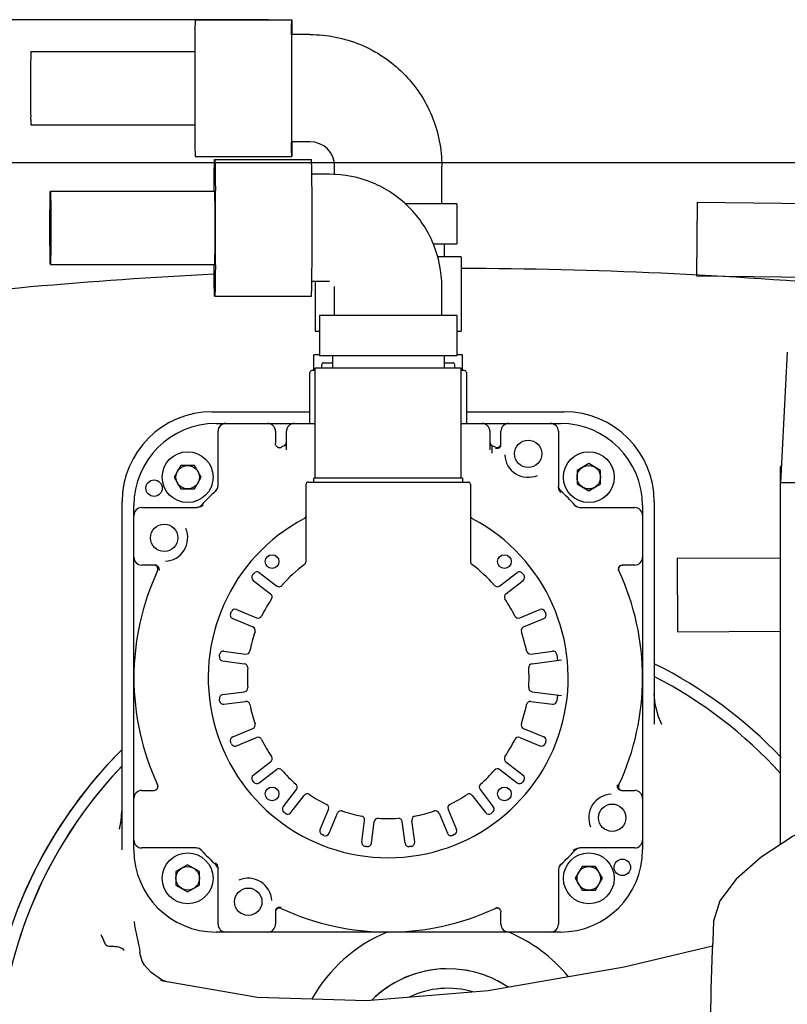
# Model space of a CAD drawing. Header units: millimetres. Extents: x 4086 to 10416, y 123 to 1549.
# Tile 22 of 99: x 6983 to 7032, y 482 to 545. Entities that reach past the tile are written whole.
import ezdxf

# ---------------------------------------------------------------- set-up
doc = ezdxf.new("R2010")
doc.units = ezdxf.units.MM
doc.layers.add('外形图', color=7, linetype='Continuous')
doc.layers.add('尺寸标注', color=7, linetype='Continuous')
doc.styles.add('思源黑', font='SourceHanSansCN-Normal.ttf')
doc.dimstyles.new('尺寸标注_1_4比例中六', dxfattribs={"dimtxt": 10, "dimasz": 8, "dimexe": 2, "dimexo": 1.5, "dimgap": 1, "dimtad": 1, "dimdec": 1, "dimlfac": 4, "dimdsep": 46, "dimtxsty": '思源黑', "dimcen": 0.09, "dimadec": 0, "dimazin": 0, "dimtp": 0.01, "dimtm": 0.01, "dimtfac": 1, "dimtdec": 1, "dimtofl": 0, "dimtmove": 0, "dimatfit": 3, "dimfxl": 1, "dimtolj": 1, "dimarcsym": 0})

# ---------------------------------------------------------------- blocks, each defined once
blk = doc.blocks.new('*D816')
at = {"layer": 'Defpoints', "color": 0}
for p in [(6872.97, 544.595), (7000.231, 544.595), (7008.466, 425.458)]:
    blk.add_point(p, dxfattribs=at)
at = {"layer": '尺寸标注', "color": 0, "lineweight": -2}
for p, q in [((6998.731, 544.595), (6870.97, 544.595)), ((6872.97, 433.458), (6872.97, 536.595)), ((7006.966, 425.458), (6870.97, 425.458))]:
    blk.add_line(p, q, dxfattribs=at)
at = {"layer": '尺寸标注', "color": 0}
for points in [[(6874.304, 536.595), (6871.637, 536.595), (6872.97, 544.595)], [(6871.637, 433.458), (6874.304, 433.458), (6872.97, 425.458)]]:
    blk.add_solid(points, dxfattribs=at)
at = {"layer": '尺寸标注', "color": 0, "insert": (6866.793, 485.027), "char_height": 10, "attachment_point": 5, "rotation": 90, "style": '思源黑'}
blk.add_mtext('\\A1;476.5', dxfattribs=at)
blk = doc.blocks.new('*D817')
at = {"layer": 'Defpoints', "color": 0}
for p in [(6899.275, 535.453), (7038.743, 535.453), (7009.199, 425.455)]:
    blk.add_point(p, dxfattribs=at)
at = {"layer": '尺寸标注', "color": 0, "lineweight": -2}
for p, q in [((7037.243, 535.453), (6897.275, 535.453)), ((6899.275, 433.455), (6899.275, 527.453)), ((7007.699, 425.455), (6897.275, 425.455))]:
    blk.add_line(p, q, dxfattribs=at)
at = {"layer": '尺寸标注', "color": 0}
for points in [[(6900.608, 527.453), (6897.941, 527.453), (6899.275, 535.453)], [(6897.941, 433.455), (6900.608, 433.455), (6899.275, 425.455)]]:
    blk.add_solid(points, dxfattribs=at)
at = {"layer": '尺寸标注', "color": 0, "insert": (6893.097, 480.454), "char_height": 10, "attachment_point": 5, "rotation": 90, "style": '思源黑'}
blk.add_mtext('\\A1;440', dxfattribs=at)

msp = doc.modelspace()

# ---------------------------------------------------------------- linework, layer by layer
at = {"layer": '外形图', "linetype": 'Continuous'}
for p, q in [((6994.056, 544.595), (7000.231, 544.595)), ((7000.217, 543.636), (7000.217, 543.647)), ((7001.394, 543.645), (7000.231, 543.645)), ((6983.556, 542.57), (6994.037, 542.57)), ((6983.556, 537.87), (6994.037, 537.87)), ((7001.394, 536.795), (7000.231, 536.795)), ((6994.056, 535.845), (7000.231, 535.845)), ((6995.307, 535.67), (7001.481, 535.67)), ((7002.968, 534.688), (7002.968, 535.22)), ((7009.818, 532.825), (7009.818, 535.22)), ((7001.514, 534.711), (7001.514, 534.723)), ((7002.644, 534.72), (7001.514, 534.72)), ((6984.807, 533.645), (6995.307, 533.645)), ((7026.141, 532.935), (7026.086, 528.235)), ((7026.141, 532.935), (7036.641, 532.81)), ((7010.781, 532.825), (7007.465, 532.825)), ((7010.781, 532.825), (7010.781, 530.27)), ((7009.279, 530.27), (7010.781, 530.27)), ((7009.961, 530.27), (7009.961, 529.445)), ((7011.056, 529.445), (7009.529, 529.445)), ((7011.056, 529.445), (7011.056, 524.695)), ((6984.807, 528.945), (6995.307, 528.945)), ((7002.644, 527.87), (7001.514, 527.87)), ((7001.731, 527.87), (7001.731, 524.695)), ((7026.086, 528.235), (7036.585, 528.11)), ((7002.968, 525.7), (7002.968, 527.545)), ((7009.818, 525.7), (7009.818, 527.545)), ((6995.307, 526.92), (7001.481, 526.92)), ((7002.006, 525.7), (7002.006, 523.145)), ((7010.781, 525.7), (7002.006, 525.7)), ((7010.781, 525.7), (7010.781, 523.145)), ((7001.731, 524.695), (7002.006, 524.695)), ((7010.781, 524.695), (7011.056, 524.695)), ((7001.643, 522.17), (7001.643, 523.17)), ((7002.006, 523.17), (7001.643, 523.17)), ((7002.006, 523.145), (7010.781, 523.145)), ((7002.826, 523.145), (7002.826, 522.32)), ((7009.961, 523.145), (7009.961, 522.32)), ((7011.143, 523.17), (7010.781, 523.17)), ((7011.143, 522.17), (7011.143, 523.17)), ((7031.892, 523.354), (7031.455, 515.003)), ((7001.731, 515.295), (7001.731, 522.32)), ((7011.056, 522.32), (7001.731, 522.32)), ((7002.143, 522.32), (7002.143, 522.545)), ((7002.268, 522.67), (7002.826, 522.67)), ((7009.961, 522.67), (7010.518, 522.67)), ((7010.643, 522.32), (7010.643, 522.545)), ((7011.056, 515.295), (7011.056, 522.32)), ((7001.393, 518.795), (7001.393, 522.045)), ((7001.731, 522.17), (7001.518, 522.17)), ((7011.268, 522.17), (7011.056, 522.17)), ((7011.393, 522.045), (7011.393, 518.795)), ((6995.143, 519.545), (7001.393, 519.545)), ((7011.393, 519.545), (7017.643, 519.545)), ((6995.393, 518.795), (7001.731, 518.795)), ((7011.056, 518.795), (7017.393, 518.795)), ((6995.518, 514.834), (6995.518, 518.295)), ((6999.193, 518.295), (6999.193, 517.505)), ((6999.893, 517.117), (6999.893, 518.295)), ((7012.893, 518.295), (7012.893, 517.117)), ((7013.593, 517.444), (7013.593, 518.295)), ((7017.268, 518.295), (7017.268, 514.758)), ((6999.549, 517.284), (6999.549, 517.264)), ((6993.144, 516.112), (6992.711, 515.362)), ((6994.01, 516.112), (6993.144, 516.112)), ((6994.443, 515.362), (6994.01, 516.112)), ((7019.21, 516.228), (7018.46, 515.795)), ((7019.96, 515.795), (7019.21, 516.228)), ((7031.45, 491.886), (7031.45, 516.053)), ((7031.51, 516.053), (7031.45, 516.053)), ((6992.711, 515.362), (6993.144, 514.612)), ((6994.01, 514.612), (6994.443, 515.362)), ((7001.643, 515.045), (7001.643, 515.295)), ((7011.143, 515.295), (7001.643, 515.295)), ((7011.143, 515.295), (7011.143, 515.045)), ((7018.46, 515.795), (7018.46, 514.929)), ((7019.96, 514.929), (7019.96, 515.795)), ((7001.143, 509.983), (7001.143, 514.92)), ((7001.268, 515.045), (7011.518, 515.045)), ((7011.643, 514.92), (7011.643, 509.983)), ((7018.46, 514.929), (7019.21, 514.496)), ((7019.21, 514.496), (7019.96, 514.929)), ((7035.314, 515.003), (7031.45, 515.003)), ((6993.144, 514.612), (6994.01, 514.612)), ((6995.358, 514.473), (6995.358, 514.449)), ((6989.393, 491.56), (6989.393, 513.795)), ((6990.143, 491.545), (6990.143, 513.545)), ((6990.643, 513.42), (6994.18, 513.42)), ((7018.321, 513.581), (7018.297, 513.581)), ((7018.682, 513.42), (7022.143, 513.42)), ((7022.643, 513.545), (7022.643, 491.545)), ((7023.393, 513.795), (7023.393, 499.586)), ((6991.495, 509.745), (6990.643, 509.745)), ((7022.143, 509.745), (7021.353, 509.745)), ((7024.85, 510.183), (7031.45, 510.217)), ((7024.85, 510.183), (7024.875, 505.483)), ((6997.728, 509.116), (6997.804, 509.215)), ((6998.154, 509.261), (6999.259, 508.414)), ((7013.528, 508.414), (7014.633, 509.261)), ((7014.983, 509.215), (7015.059, 509.116)), ((7021.132, 509.39), (7021.112, 509.39)), ((6997.774, 508.766), (6998.878, 507.918)), ((7013.909, 507.918), (7015.013, 508.766)), ((6996.322, 506.649), (6996.37, 506.765)), ((6996.697, 506.9), (6997.983, 506.367)), ((7014.804, 506.367), (7016.09, 506.9)), ((7016.417, 506.765), (7016.465, 506.649)), ((6996.458, 506.323), (6997.744, 505.79)), ((7015.043, 505.79), (7016.329, 506.323)), ((7024.875, 505.483), (7031.45, 505.517)), ((6995.603, 503.903), (6995.62, 504.027)), ((6995.9, 504.242), (6997.28, 504.06)), ((7015.507, 504.06), (7016.887, 504.242)), ((7017.167, 504.027), (7017.216, 503.655)), ((6995.819, 503.622), (6997.199, 503.441)), ((7015.588, 503.441), (7017.464, 503.688)), ((6995.819, 501.468), (6997.199, 501.65)), ((7015.588, 501.65), (7017.464, 501.403)), ((6995.62, 501.064), (6995.603, 501.188)), ((6995.9, 500.849), (6997.28, 501.03)), ((7015.507, 501.03), (7016.887, 500.849)), ((7017.216, 501.436), (7017.167, 501.064)), ((7023.87, 499.568), (7023.87, 499.568)), ((6996.458, 498.768), (6997.744, 499.301)), ((7015.043, 499.301), (7016.329, 498.768)), ((6996.37, 498.326), (6996.322, 498.441)), ((6996.697, 498.191), (6997.983, 498.723)), ((7014.804, 498.723), (7016.09, 498.191)), ((7016.465, 498.441), (7016.417, 498.326)), ((6997.774, 496.325), (6998.878, 497.173)), ((7013.909, 497.173), (7015.013, 496.325)), ((6998.154, 495.829), (6999.259, 496.677)), ((7013.528, 496.677), (7014.633, 495.829)), ((6997.804, 495.876), (6997.728, 495.975)), ((7015.059, 495.975), (7014.983, 495.876)), ((6990.643, 495.345), (6991.434, 495.345)), ((6991.655, 495.701), (6991.675, 495.701)), ((6999.677, 494.306), (7000.525, 495.411)), ((7012.262, 495.411), (7013.109, 494.306)), ((7021.292, 495.345), (7022.143, 495.345)), ((7000.173, 493.926), (7001.021, 495.03)), ((7011.766, 495.03), (7012.614, 493.926)), ((6999.823, 493.88), (6999.724, 493.956)), ((7002.039, 492.849), (7002.571, 494.135)), ((7002.616, 492.61), (7003.149, 493.896)), ((7009.638, 493.896), (7010.171, 492.61)), ((7010.215, 494.135), (7010.748, 492.849)), ((7013.063, 493.956), (7012.964, 493.88)), ((7004.697, 492.052), (7004.878, 493.432)), ((7005.316, 491.971), (7005.498, 493.351)), ((7007.47, 491.971), (7007.289, 493.351)), ((7008.09, 492.052), (7007.908, 493.432)), ((7002.29, 492.474), (7002.174, 492.522)), ((7010.613, 492.522), (7010.497, 492.474)), ((6994.105, 491.67), (6990.643, 491.67)), ((6994.465, 491.51), (6994.489, 491.51)), ((7005.036, 491.755), (7004.912, 491.772)), ((7007.875, 491.772), (7007.751, 491.755)), ((7022.143, 491.67), (7018.607, 491.67)), ((6993.577, 490.595), (6992.827, 490.162)), ((6992.827, 490.162), (6992.827, 489.296)), ((6994.327, 490.162), (6993.577, 490.595)), ((6994.327, 489.296), (6994.327, 490.162)), ((6995.518, 486.795), (6995.518, 490.332)), ((7017.268, 490.257), (7017.268, 486.795)), ((7017.429, 490.617), (7017.429, 490.641)), ((7018.777, 490.479), (7018.344, 489.729)), ((7019.643, 490.479), (7018.777, 490.479)), ((7020.076, 489.729), (7019.643, 490.479)), ((7018.344, 489.729), (7018.777, 488.979)), ((7019.643, 488.979), (7020.076, 489.729)), ((6992.827, 489.296), (6993.577, 488.863)), ((6993.577, 488.863), (6994.327, 489.296)), ((7018.777, 488.979), (7019.643, 488.979)), ((6999.193, 487.647), (6999.193, 486.795)), ((7013.238, 487.807), (7013.238, 487.827)), ((7013.593, 486.795), (7013.593, 487.586)), ((7027.183, 486.987), (7027.183, 486.99)), ((7017.393, 486.295), (6995.393, 486.295)), ((6990.816, 484.187), (6990.669, 484.444)), ((6990.817, 484.185), (6990.816, 484.187)), ((6992.257, 483.108), (6991.908, 483.25)), ((6991.859, 483.193), (6991.855, 483.194)), ((6992.014, 483.148), (6991.859, 483.193))]:
    msp.add_line(p, q, dxfattribs=at)
for points in [[(7023.87, 499.568), (7023.654, 500.047), (7023.443, 500.861), (7023.393, 501.518)], [(6989.361, 494.011), (6989.312, 493.407), (6989.199, 492.869)], [(7035.776, 494.162), (7034.583, 493.643), (7032.257, 492.42), (7030.22, 491.072), (7028.627, 489.669), (7027.589, 488.292), (7027.183, 486.987)], [(6989.517, 485.128), (6989.5, 485.147), (6989.485, 485.166)], [(7027.115, 485.401), (7021.468, 484.045), (7012.778, 482.543), (7005.002, 481.905), (6998.049, 482.117), (6992.005, 483.151)], [(6990.669, 484.444), (6990.545, 484.881), (6990.529, 484.994)], [(6991.908, 483.25), (6991.251, 483.715), (6990.817, 484.185)]]:
    msp.add_lwpolyline(points, dxfattribs=at)
for centre, radius in [((7015.336, 516.856), 0.875), ((6993.577, 515.362), 1.625), ((7019.21, 515.362), 1.625), ((6993.577, 515.362), 0.75), ((7019.21, 515.362), 0.75), ((6991.433, 514.66), 0.525), ((6992.083, 511.488), 0.875), ((6998.969, 509.97), 0.438), ((7013.818, 509.97), 0.438), ((6998.969, 495.121), 0.438), ((7013.818, 495.121), 0.438), ((7020.704, 493.603), 0.875), ((6993.577, 489.729), 1.625), ((7019.21, 489.729), 1.625), ((7021.354, 490.431), 0.525), ((6993.577, 489.729), 0.75), ((7019.21, 489.729), 0.75), ((6997.451, 488.235), 0.875)]:
    msp.add_circle(centre, radius, dxfattribs=at)
for centre, radius, start, end in [((7628.839, 540.333), 628.631, 179.698955, 180.010245), ((7675.396, 540.346), 681.363, 179.811702, 180.010575), ((7737.029, 540.19), 742.996, 179.997671, 180.180028), ((7496.42, 539.773), 496.212, 179.94836, 180.34424), ((7001.393, 535.22), 1.575, 359.99873, 89.99873), ((6692.378, 531.421), 302.98, 359.97621, 0.4235), ((6664.968, 531.265), 330.39, 359.5951, 0.00524), ((7010.2, 228.703), 300, 84.95329, 89.83641), ((7010.2, 228.703), 300, 92.85325, 97.34693), ((7002.268, 522.545), 0.125, 90, 180), ((7010.518, 522.545), 0.125, 0, 90), ((7001.518, 522.045), 0.125, 89.99996, 179.9996), ((7011.268, 522.045), 0.125, 0.00002, 90), ((6995.143, 513.795), 5.75, 90, 180), ((7017.643, 513.795), 5.75, 0, 90), ((6995.393, 513.545), 5.25, 90, 180), ((6996.018, 518.295), 0.5, 90, 180), ((6998.693, 518.295), 0.5, 0, 90), ((7000.393, 518.295), 0.5, 90, 180), ((7012.393, 518.295), 0.5, 0, 90), ((7014.093, 518.295), 0.5, 90, 180), ((7016.768, 518.295), 0.5, 0, 90), ((7017.393, 513.545), 5.25, 0, 90), ((6999.443, 517.51), 0.25, 248.95098, 294.90664), ((7006.393, 502.545), 16.25, 114.14782, 114.91121), ((6999.643, 517.602), 0.25, 294.14228, 359.99986), ((7013.143, 517.602), 0.25, 180, 245.8566), ((7006.393, 502.545), 16.25, 65.08878, 65.85219), ((7013.343, 517.51), 0.25, 245.09448, 336.02233), ((7015.336, 516.856), 1.5, 182.73613, 293.26387), ((6994.97, 514.838), 0.549, 330.53853, 345.31975), ((7001.268, 514.92), 0.125, 90, 180), ((7011.518, 514.92), 0.125, 0, 90), ((7017.768, 514.841), 0.5, 195.80253, 227.26154), ((7006.393, 502.545), 16.25, 132.77506, 137.22575), ((6995.018, 514.841), 0.5, 312.72965, 328.39822), ((6994.969, 514.838), 0.55, 314.99061, 330.54109), ((7006.393, 502.545), 16.25, 42.77425, 47.22575), ((6990.643, 512.92), 0.5, 90, 180), ((6994.098, 513.92), 0.5, 285.80253, 317.26154), ((7018.686, 513.97), 0.55, 224.99061, 240.54109), ((7018.689, 513.92), 0.5, 222.73842, 238.39822), ((7018.686, 513.969), 0.549, 240.53853, 255.31975), ((7022.143, 512.92), 0.5, 0, 90), ((7000.893, 512.929), 0.25, 297.91007, 339.29978), ((7011.893, 512.929), 0.25, 200.70746, 242.08993), ((7006.393, 502.545), 11.5, 117.91007, 62.08993), ((6992.083, 511.488), 1.5, 272.73613, 23.26387), ((6990.643, 510.245), 0.5, 180, 270), ((6991.429, 509.495), 0.25, 335.09448, 67.49595), ((7006.393, 502.545), 9, 126.48374, 139.01365), ((7000.893, 509.983), 0.25, 306.48374, 0), ((7011.893, 509.983), 0.25, 180, 233.51626), ((7006.393, 502.545), 9, 40.98635, 53.51626), ((7022.143, 510.245), 0.5, 270, 0), ((7006.393, 502.545), 16.25, 155.08878, 204.91121), ((6997.926, 508.964), 0.25, 142.5, 232.5), ((6998.002, 509.063), 0.25, 52.5, 142.5), ((7014.785, 509.063), 0.25, 37.5, 127.5), ((7014.861, 508.964), 0.25, 307.5, 37.5), ((7021.358, 509.495), 0.25, 158.99687, 204.90664), ((7006.393, 502.545), 16.25, 335.08878, 24.91121), ((6999.411, 508.612), 0.25, 232.5, 319.01365), ((7013.376, 508.612), 0.25, 220.98635, 307.5), ((6998.726, 507.72), 0.25, 325.98635, 52.5), ((7014.061, 507.72), 0.25, 127.5, 214.01365), ((7006.393, 502.545), 9, 145.98635, 154.01365), ((7006.393, 502.545), 9, 25.98635, 34.01365), ((6996.553, 506.554), 0.25, 157.5, 247.5), ((6996.601, 506.669), 0.25, 67.5, 157.5), ((6998.079, 506.598), 0.25, 247.5, 334.01365), ((7014.708, 506.598), 0.25, 205.98635, 292.5), ((7016.186, 506.669), 0.25, 22.5, 112.5), ((7016.234, 506.554), 0.25, 292.5, 22.5), ((7006.393, 502.545), 9, 160.98636, 169.01365), ((6997.648, 505.559), 0.25, 340.98631, 67.5), ((7015.139, 505.559), 0.25, 112.5, 199.01365), ((7006.393, 502.545), 9, 10.98635, 19.01365), ((6995.868, 503.994), 0.25, 82.5, 172.5), ((6997.313, 504.308), 0.25, 262.5, 349.01365), ((7015.474, 504.308), 0.25, 190.98635, 277.5), ((7016.919, 503.994), 0.25, 7.5, 97.5), ((6995.851, 503.87), 0.25, 172.5, 262.5), ((6997.166, 503.193), 0.25, 355.98635, 82.5), ((7015.621, 503.193), 0.25, 97.5, 184.01365), ((7010.2, 477.078), 29.483, 43.73415, 63.32766), ((7006.393, 502.545), 9, 175.98635, 184.01365), ((7006.393, 502.545), 9, 355.98635, 4.01365), ((7010.2, 477.078), 28.75, 42.31214, 62.65311), ((6995.851, 501.221), 0.25, 97.5, 187.5), ((6997.166, 501.898), 0.25, 277.5, 4.01365), ((7015.621, 501.898), 0.25, 175.98635, 262.5), ((6995.868, 501.097), 0.25, 187.5, 277.5), ((6997.313, 500.783), 0.25, 10.98635, 97.5), ((7006.393, 502.545), 9, 190.98635, 199.01365), ((7006.393, 502.545), 9, 340.98635, 349.01365), ((7015.474, 500.783), 0.25, 82.5, 169.01365), ((7016.919, 501.097), 0.25, 262.5, 352.5), ((6997.648, 499.532), 0.25, 292.5, 19.01365), ((7015.139, 499.532), 0.25, 160.98635, 247.5), ((6996.553, 498.537), 0.25, 112.5, 202.5), ((6996.601, 498.422), 0.25, 202.5, 292.5), ((6998.079, 498.492), 0.25, 25.98635, 112.5), ((7006.393, 502.545), 9, 205.98635, 214.01365), ((7006.393, 502.545), 9, 325.98635, 334.01365), ((7014.708, 498.492), 0.25, 67.5, 154.01365), ((7016.186, 498.422), 0.25, 247.5, 337.5), ((7016.234, 498.537), 0.25, 337.5, 67.5), ((7010.2, 477.078), 29.483, 135.00693, 169.80534), ((6998.726, 497.371), 0.25, 307.5, 34.01365), ((7014.061, 497.371), 0.25, 145.98636, 232.49999), ((7010.2, 477.078), 28.75, 136.37776, 251.9998), ((6999.411, 496.479), 0.25, 40.98635, 127.5), ((7006.393, 502.545), 9, 220.98635, 229.01365), ((7006.393, 502.545), 9, 310.98635, 319.01365), ((7013.376, 496.479), 0.25, 52.5, 139.01365), ((6997.926, 496.127), 0.25, 127.5, 217.5), ((6998.002, 496.028), 0.25, 217.5, 307.5), ((7014.785, 496.028), 0.25, 232.5, 322.5), ((7014.861, 496.127), 0.25, 322.5, 52.5), ((6990.643, 494.845), 0.5, 90, 180), ((6991.429, 495.595), 0.25, 338.99697, 24.90665), ((7000.327, 495.563), 0.25, 322.5, 49.01365), ((7012.46, 495.563), 0.25, 130.98638, 217.50001), ((7021.358, 495.595), 0.25, 155.09448, 255.04636), ((7022.143, 494.845), 0.5, 0, 90), ((7001.219, 494.878), 0.25, 55.98635, 142.5), ((7006.393, 502.545), 9, 235.98635, 244.01365), ((7006.393, 502.545), 9, 295.98635, 304.01365), ((7011.568, 494.878), 0.25, 37.5, 124.01365), ((7020.704, 493.603), 1.5, 92.73613, 203.26387), ((6999.876, 494.154), 0.25, 142.5, 232.5), ((6999.975, 494.078), 0.25, 232.5, 322.5), ((7002.34, 494.231), 0.25, 337.5, 64.01365), ((7003.38, 493.8), 0.25, 70.98635, 157.5), ((7006.393, 502.545), 9, 250.98635, 259.01365), ((7006.393, 502.545), 9, 280.98635, 289.01365), ((7009.407, 493.8), 0.25, 22.5, 109.01365), ((7010.446, 494.231), 0.25, 115.98635, 202.5), ((7012.812, 494.078), 0.25, 217.5, 307.5), ((7012.911, 494.154), 0.25, 307.5, 37.5), ((7004.631, 493.465), 0.25, 352.5, 79.01365), ((7005.746, 493.318), 0.25, 85.98635, 172.5), ((7006.393, 502.545), 9, 265.98635, 274.01365), ((7007.041, 493.318), 0.25, 7.5, 94.01365), ((7008.156, 493.465), 0.25, 100.98636, 187.50005), ((7002.27, 492.753), 0.25, 157.5, 247.5), ((7010.517, 492.753), 0.25, 292.5, 22.5), ((6990.643, 492.17), 0.5, 180, 270), ((7002.385, 492.705), 0.25, 247.5, 337.5), ((7004.945, 492.019), 0.25, 172.5, 262.5), ((7007.842, 492.019), 0.25, 277.5, 7.5), ((7010.402, 492.705), 0.25, 202.5, 292.5), ((7022.143, 492.17), 0.5, 270, 0), ((6995.393, 491.545), 5.25, 180, 270), ((6994.101, 491.122), 0.549, 60.53853, 75.31975), ((6994.098, 491.17), 0.5, 42.73842, 58.39822), ((6994.101, 491.121), 0.55, 44.99061, 60.54109), ((7006.393, 502.545), 16.25, 222.77425, 227.22494), ((7005.069, 492.003), 0.25, 262.5, 352.5), ((7007.718, 492.003), 0.25, 187.5, 277.5), ((7017.393, 491.545), 5.25, 270, 0), ((7006.393, 502.545), 16.25, 312.77425, 317.22575), ((7018.689, 491.17), 0.5, 105.80253, 137.26154), ((6995.018, 490.25), 0.5, 15.80253, 47.27034), ((7017.817, 490.253), 0.549, 150.53853, 165.31975), ((7017.818, 490.253), 0.55, 134.99061, 150.54109), ((7017.768, 490.25), 0.5, 132.73842, 148.39822), ((6997.451, 488.235), 1.5, 2.73613, 113.26387), ((6999.443, 487.581), 0.25, 65.09448, 156.02188), ((7006.393, 502.545), 16.25, 245.08878, 294.91121), ((7013.343, 487.581), 0.25, 68.95098, 114.90665), ((7226.938, 477.078), 200.001, 177.15937, 179.99998), ((6996.018, 486.795), 0.5, 180, 270), ((6998.693, 486.795), 0.5, 270, 0), ((7014.093, 486.795), 0.5, 180, 270), ((7016.768, 486.795), 0.5, 270, 0), ((7010.2, 477.078), 10, 112.82177, 150.38402), ((7010.2, 477.078), 10, 39.5445, 67.17823), ((7010.2, 477.078), 6.875, 91.19655, 134.91038), ((7010.2, 477.078), 6.875, 55.92194, 134.85726), ((7010.2, 477.078), 6.875, 76.97366, 81.70876), ((7010.2, 477.078), 6.875, 67.49999, 72.23684), ((7010.2, 477.078), 5.625, 73.53125, 115.9417), ((7010.2, 477.078), 6.875, 58.02632, 62.76315)]:
    msp.add_arc(centre, radius, start, end, dxfattribs=at)
at = {"layer": '外形图'}
for radius, start, end in [(29.483, 134.88566, 302.49417), (28.75, 136.35999, 303.5043)]:
    msp.add_arc((7010.2, 477.078), radius, start, end, dxfattribs=at)
at = {"layer": '外形图', "linetype": 'Continuous'}
for points, knots in [([(6994.056, 544.595), (6994.053, 544.595), (6994.057, 544.577), (6994.051, 544.558), (6994.052, 544.512), (6994.049, 544.424), (6994.048, 544.27), (6994.045, 544.04), (6994.042, 543.75), (6994.039, 543.259), (6994.038, 542.864), (6994.037, 542.585)], [0, 0, 0, 0, 160.29783, 633.710032, 1419.246889, 2514.842623, 5617.622013, 9892.762374, 15274.158517, 21677.72475, 37138.623404, 37138.623404, 37138.623404, 37138.623404]), ([(7000.217, 543.647), (7000.218, 543.782), (7000.219, 543.972), (7000.222, 544.207), (7000.223, 544.343), (7000.227, 544.446), (7000.223, 544.528), (7000.234, 544.563), (7000.226, 544.595), (7000.231, 544.595)], [0, 0, 0, 0, 12780.99753, 17920.914307, 22175.793851, 25518.00385, 27921.640849, 29371.441875, 29860.0975, 29860.0975, 29860.0975, 29860.0975]), ([(7000.231, 544.595), (7000.236, 544.595), (7000.228, 544.563), (7000.239, 544.529), (7000.235, 544.446), (7000.239, 544.343), (7000.24, 544.207), (7000.243, 543.974), (7000.244, 543.784), (7000.245, 543.649)], [0, 0, 0, 0, 488.889517, 1939.199848, 4343.887917, 7687.431736, 11944.104738, 17086.463215, 29873.943888, 29873.943888, 29873.943888, 29873.943888]), ([(7001.394, 543.645), (7002.489, 543.645), (7004.705, 543.207), (7007.505, 541.332), (7009.38, 538.532), (7009.818, 536.316), (7009.818, 535.22)], [0, 0, 0, 0, 4521.453347, 9042.960661, 13564.47669, 18085.951073, 18085.951073, 18085.951073, 18085.951073]), ([(6983.556, 542.57), (6983.552, 542.57), (6983.559, 542.546), (6983.551, 542.521), (6983.554, 542.46), (6983.551, 542.385), (6983.55, 542.286), (6983.549, 542.117), (6983.547, 541.861), (6983.546, 541.509), (6983.544, 540.955), (6983.544, 540.52), (6983.544, 540.22)], [0, 0, 0, 0, 193.066464, 766.006361, 1714.587794, 3030.181397, 4698.904616, 6705.952537, 11652.921806, 17681.784553, 24558.129068, 39783.219439, 39783.219439, 39783.219439, 39783.219439]), ([(6983.544, 540.22), (6983.544, 539.829), (6983.543, 539.241), (6983.55, 538.458), (6983.546, 538.066), (6983.556, 537.87)], [0, 0, 0, 0, 6851.38306, 10277.054278, 13702.567646, 13702.567646, 13702.567646, 13702.567646]), ([(6994.037, 537.856), (6994.038, 537.577), (6994.039, 537.182), (6994.042, 536.691), (6994.045, 536.4), (6994.048, 536.171), (6994.049, 536.017), (6994.052, 535.929), (6994.051, 535.883), (6994.057, 535.864), (6994.053, 535.845), (6994.056, 535.845)], [0, 0, 0, 0, 15500.33551, 21920.353491, 27315.772789, 31601.98067, 34712.897434, 35811.294959, 36598.890843, 37073.564737, 37234.251626, 37234.251626, 37234.251626, 37234.251626]), ([(7000.231, 535.845), (7000.226, 535.845), (7000.234, 535.878), (7000.223, 535.912), (7000.227, 535.995), (7000.223, 536.098), (7000.222, 536.233), (7000.219, 536.467), (7000.218, 536.657), (7000.217, 536.792)], [0, 0, 0, 0, 491.092703, 1947.938872, 4363.463693, 7722.075228, 11997.930971, 17163.46354, 30008.571127, 30008.571127, 30008.571127, 30008.571127]), ([(7000.245, 536.794), (7000.245, 536.658), (7000.243, 536.468), (7000.24, 536.234), (7000.239, 536.098), (7000.235, 535.995), (7000.239, 535.912), (7000.228, 535.878), (7000.236, 535.845), (7000.231, 535.845)], [0, 0, 0, 0, 12834.843805, 17996.415024, 22269.220353, 25625.511065, 28039.274574, 29495.183604, 29985.897933, 29985.897933, 29985.897933, 29985.897933]), ([(6995.263, 533.66), (6995.265, 533.939), (6995.269, 534.334), (6995.276, 534.825), (6995.281, 535.115), (6995.287, 535.345), (6995.292, 535.499), (6995.297, 535.587), (6995.299, 535.633), (6995.304, 535.653), (6995.304, 535.67), (6995.307, 535.67)], [0, 0, 0, 0, 15553.25865, 21995.43272, 27409.768656, 31711.490738, 34834.545633, 35937.891563, 36729.931743, 37209.228173, 37379.262191, 37379.262191, 37379.262191, 37379.262191]), ([(6995.307, 535.67), (6995.31, 535.67), (6995.31, 535.653), (6995.315, 535.633), (6995.317, 535.587), (6995.322, 535.499), (6995.327, 535.345), (6995.332, 535.115), (6995.338, 534.825), (6995.345, 534.334), (6995.348, 533.94), (6995.35, 533.661)], [0, 0, 0, 0, 170.287271, 650.188951, 1443.262966, 2548.119048, 5675.245009, 9982.719569, 15404.203744, 21855.119325, 37429.769458, 37429.769458, 37429.769458, 37429.769458]), ([(7001.514, 534.723), (7001.512, 534.858), (7001.508, 535.048), (7001.503, 535.282), (7001.499, 535.418), (7001.494, 535.521), (7001.493, 535.603), (7001.484, 535.638), (7001.487, 535.67), (7001.481, 535.67)], [0, 0, 0, 0, 12869.210592, 18045.046291, 22330.194035, 25697.031037, 28119.892015, 29584.614678, 30091.857514, 30091.857514, 30091.857514, 30091.857514]), ([(7001.533, 531.295), (7001.533, 531.619), (7001.532, 532.758), (7001.526, 533.896), (7001.514, 534.711)], [0, 0, 0, 0, 2902.67412, 10204.410221, 10204.410221, 10204.410221, 10204.410221]), ([(7009.818, 527.545), (7009.818, 528.479), (7009.445, 530.365), (7007.848, 532.75), (7005.464, 534.347), (7003.577, 534.72), (7002.644, 534.72)], [0, 0, 0, 0, 4573.157569, 9146.290452, 13719.388513, 18292.461969, 18292.461969, 18292.461969, 18292.461969]), ([(6984.78, 531.295), (6984.78, 531.595), (6984.78, 532.03), (6984.784, 532.584), (6984.787, 532.936), (6984.792, 533.224), (6984.794, 533.421), (6984.8, 533.536), (6984.8, 533.596), (6984.807, 533.622), (6984.804, 533.645), (6984.807, 533.645)], [0, 0, 0, 0, 13958.671623, 20262.969899, 25790.469929, 30326.364006, 33697.146151, 34903.950286, 35774.389139, 36301.112825, 36482.143719, 36482.143719, 36482.143719, 36482.143719]), ([(6984.807, 533.645), (6984.811, 533.645), (6984.808, 533.622), (6984.815, 533.596), (6984.815, 533.536), (6984.82, 533.421), (6984.823, 533.224), (6984.828, 532.936), (6984.831, 532.584), (6984.834, 532.03), (6984.835, 531.595), (6984.835, 531.295)], [0, 0, 0, 0, 181.314831, 708.724834, 1580.473905, 2788.952668, 6164.620348, 10707.185839, 16242.948122, 22556.738156, 36536.067411, 36536.067411, 36536.067411, 36536.067411]), ([(6995.335, 531.295), (6995.335, 531.595), (6995.334, 532.03), (6995.33, 532.584), (6995.327, 532.936), (6995.323, 533.224), (6995.32, 533.421), (6995.314, 533.536), (6995.315, 533.596), (6995.308, 533.622), (6995.311, 533.645), (6995.307, 533.645)], [0, 0, 0, 0, 14317.254513, 20783.503263, 26452.998677, 31105.414873, 34562.788697, 35800.594299, 36693.393767, 37233.648404, 37419.329783, 37419.329783, 37419.329783, 37419.329783]), ([(6984.807, 528.945), (6984.804, 528.945), (6984.807, 528.969), (6984.8, 528.995), (6984.8, 529.055), (6984.794, 529.169), (6984.792, 529.367), (6984.787, 529.655), (6984.784, 530.007), (6984.78, 530.56), (6984.78, 530.996), (6984.78, 531.295)], [0, 0, 0, 0, 181.763076, 710.476937, 1584.381138, 2795.847491, 6179.860466, 10733.656045, 16283.103789, 22612.502717, 36626.391542, 36626.391542, 36626.391542, 36626.391542]), ([(6984.835, 531.295), (6984.835, 530.996), (6984.834, 530.56), (6984.831, 530.007), (6984.828, 529.655), (6984.823, 529.367), (6984.82, 529.169), (6984.815, 529.055), (6984.815, 528.995), (6984.808, 528.969), (6984.811, 528.945), (6984.807, 528.945)], [0, 0, 0, 0, 13983.134171, 20298.480719, 25835.667683, 30379.510907, 33756.200342, 34965.119398, 35837.083694, 36364.730462, 36546.078613, 36546.078613, 36546.078613, 36546.078613]), ([(6995.307, 528.945), (6995.311, 528.945), (6995.308, 528.969), (6995.315, 528.995), (6995.314, 529.055), (6995.32, 529.169), (6995.323, 529.367), (6995.327, 529.655), (6995.33, 530.007), (6995.334, 530.56), (6995.335, 530.996), (6995.335, 531.295)], [0, 0, 0, 0, 186.42047, 728.681796, 1624.978424, 2867.486705, 6338.209713, 11008.689173, 16700.332825, 23191.912689, 37564.885469, 37564.885469, 37564.885469, 37564.885469]), ([(7001.514, 527.867), (7001.517, 528.098), (7001.53, 529.241), (7001.533, 530.384), (7001.533, 531.295)], [0, 0, 0, 0, 2068.198719, 10228.865038, 10228.865038, 10228.865038, 10228.865038]), ([(6995.307, 526.92), (6995.304, 526.92), (6995.304, 526.938), (6995.299, 526.958), (6995.297, 527.004), (6995.292, 527.092), (6995.287, 527.246), (6995.281, 527.475), (6995.276, 527.765), (6995.269, 528.257), (6995.265, 528.651), (6995.263, 528.93)], [0, 0, 0, 0, 171.11878, 653.363809, 1450.310388, 2560.561459, 5702.957108, 10031.464974, 15479.42214, 21961.837403, 37612.538218, 37612.538218, 37612.538218, 37612.538218]), ([(6995.35, 528.93), (6995.348, 528.651), (6995.345, 528.257), (6995.338, 527.765), (6995.332, 527.475), (6995.327, 527.246), (6995.322, 527.092), (6995.317, 527.004), (6995.315, 526.958), (6995.31, 526.938), (6995.31, 526.92), (6995.307, 526.92)], [0, 0, 0, 0, 15621.044252, 22091.295181, 27529.228359, 31849.698591, 34986.364663, 36094.519294, 36890.011414, 37371.396757, 37542.171832, 37542.171832, 37542.171832, 37542.171832]), ([(7001.481, 526.92), (7001.487, 526.92), (7001.484, 526.952), (7001.493, 526.988), (7001.494, 527.07), (7001.499, 527.173), (7001.503, 527.308), (7001.508, 527.542), (7001.512, 527.732), (7001.514, 527.867)], [0, 0, 0, 0, 509.978537, 1982.370608, 4418.114985, 7802.705186, 12110.51831, 17313.973719, 30252.072427, 30252.072427, 30252.072427, 30252.072427]), ([(6999.326, 517.281), (6999.344, 517.271), (6999.415, 517.241), (6999.498, 517.244), (6999.549, 517.264)], [0, 0, 0, 0, 2858.366713, 10260.035961, 10260.035961, 10260.035961, 10260.035961]), ([(7013.563, 517.325), (7013.531, 517.265), (7013.422, 517.178), (7013.289, 517.183), (7013.238, 517.204)], [0, 0, 0, 0, 5864.788782, 10598.538246, 10598.538246, 10598.538246, 10598.538246]), ([(7017.428, 514.375), (7017.404, 514.399), (7017.315, 514.507), (7017.269, 514.652), (7017.268, 514.758)], [0, 0, 0, 0, 2540.973995, 10715.942347, 10715.942347, 10715.942347, 10715.942347]), ([(6994.564, 513.58), (6994.54, 513.556), (6994.432, 513.467), (6994.287, 513.421), (6994.18, 513.42)], [0, 0, 0, 0, 2410.385802, 10165.218272, 10165.218272, 10165.218272, 10165.218272]), ([(6991.614, 509.715), (6991.674, 509.683), (6991.761, 509.574), (6991.756, 509.441), (6991.735, 509.39)], [0, 0, 0, 0, 5603.818466, 10126.926398, 10126.926398, 10126.926398, 10126.926398]), ([(7021.129, 509.613), (7021.119, 509.594), (7021.089, 509.524), (7021.092, 509.441), (7021.112, 509.39)], [0, 0, 0, 0, 3022.074612, 10844.730353, 10844.730353, 10844.730353, 10844.730353]), ([(6991.658, 495.478), (6991.668, 495.496), (6991.698, 495.567), (6991.695, 495.65), (6991.675, 495.701)], [0, 0, 0, 0, 2851.855904, 10236.642435, 10236.642435, 10236.642435, 10236.642435]), ([(7021.173, 495.375), (7021.113, 495.408), (7021.026, 495.517), (7021.031, 495.65), (7021.052, 495.701)], [0, 0, 0, 0, 6062.944904, 10956.635582, 10956.635582, 10956.635582, 10956.635582]), ([(7018.223, 491.511), (7018.247, 491.534), (7018.355, 491.624), (7018.5, 491.67), (7018.607, 491.67)], [0, 0, 0, 0, 2590.299926, 10923.962513, 10923.962513, 10923.962513, 10923.962513]), ([(6995.359, 490.715), (6995.382, 490.692), (6995.472, 490.584), (6995.518, 490.439), (6995.518, 490.332)], [0, 0, 0, 0, 2458.57018, 10368.424213, 10368.424213, 10368.424213, 10368.424213]), ([(6999.224, 487.766), (6999.256, 487.826), (6999.365, 487.913), (6999.498, 487.908), (6999.549, 487.887)], [0, 0, 0, 0, 5804.009463, 10488.701052, 10488.701052, 10488.701052, 10488.701052]), ([(7013.461, 487.809), (7013.442, 487.82), (7013.372, 487.85), (7013.289, 487.847), (7013.238, 487.827)], [0, 0, 0, 0, 3018.387561, 10834.402308, 10834.402308, 10834.402308, 10834.402308]), ([(6988.031, 486.15), (6988.051, 486.063), (6988.164, 485.91), (6988.213, 485.733), (6988.248, 485.647)], [0, 0, 0, 0, 5001.888246, 10227.539229, 10227.539229, 10227.539229, 10227.539229]), ([(6988.248, 485.647), (6988.282, 485.565), (6988.38, 485.404), (6988.66, 485.383), (6988.931, 485.393), (6989.23, 485.342), (6989.419, 485.242), (6989.485, 485.165)], [0, 0, 0, 0, 4247.563632, 7916.878139, 12561.153891, 17465.672748, 22272.357962, 22272.357962, 22272.357962, 22272.357962])]:
    msp.add_open_spline(points, degree=3, knots=knots, dxfattribs=at)
for points in [[(6999.223, 517.386), (6999.204, 517.422), (6999.193, 517.464), (6999.193, 517.505)], [(6999.223, 517.386), (6999.247, 517.343), (6999.284, 517.306), (6999.326, 517.281)], [(7013.038, 516.89), (7013.039, 517.051), (7013.04, 517.212), (7013.041, 517.374)], [(7013.563, 517.325), (7013.583, 517.361), (7013.593, 517.403), (7013.593, 517.444)], [(6995.501, 514.699), (6995.512, 514.743), (6995.518, 514.788), (6995.518, 514.834)], [(7018.547, 513.438), (7018.591, 513.426), (7018.636, 513.42), (7018.682, 513.42)], [(6991.614, 509.715), (6991.578, 509.735), (6991.536, 509.745), (6991.495, 509.745)], [(7021.234, 509.715), (7021.191, 509.692), (7021.154, 509.655), (7021.129, 509.613)], [(7021.234, 509.715), (7021.27, 509.735), (7021.312, 509.745), (7021.353, 509.745)], [(6991.434, 495.345), (6991.475, 495.345), (6991.517, 495.356), (6991.553, 495.375)], [(6991.553, 495.375), (6991.596, 495.398), (6991.633, 495.436), (6991.658, 495.478)], [(7021.173, 495.375), (7021.209, 495.356), (7021.251, 495.346), (7021.292, 495.345)], [(6994.24, 491.653), (6994.196, 491.664), (6994.151, 491.67), (6994.105, 491.67)], [(7017.286, 490.392), (7017.275, 490.348), (7017.268, 490.303), (7017.268, 490.257)], [(6999.224, 487.766), (6999.204, 487.73), (6999.194, 487.688), (6999.193, 487.647)], [(7013.564, 487.705), (7013.54, 487.748), (7013.503, 487.785), (7013.461, 487.809)], [(7013.564, 487.705), (7013.583, 487.669), (7013.593, 487.627), (7013.593, 487.586)], [(6990.159, 486.981), (6990.211, 486.309), (6990.451, 485.663), (6990.529, 484.994)]]:
    msp.add_open_spline(points, degree=3, dxfattribs=at)

# ---------------------------------------------------------------- dimensions: what is measured, and where the dimension line sits
at = {"layer": '尺寸标注'}
for base, p1, p2, picture, middle in [((6872.97, 544.595), (7008.466, 425.458), (7000.231, 544.595), '*D816', (6866.793, 485.027)), ((6899.275, 535.453), (7009.199, 425.455), (7038.743, 535.453), '*D817', (6893.097, 480.454))]:
    dim = msp.add_linear_dim(base=base, p1=p1, p2=p2, angle=90, dimstyle='尺寸标注_1_4比例中六', dxfattribs=at)
    dim.commit()
    dim.dimension.update_dxf_attribs({"geometry": picture, "text_midpoint": middle})

doc.saveas('drawing.dxf')
